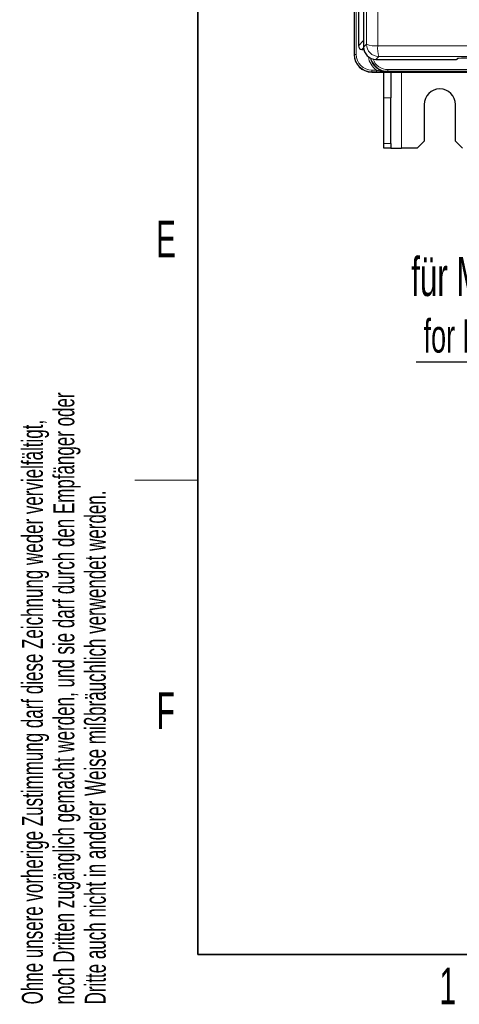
# Model space of a CAD drawing. Header units: millimetres. Extents: x 5 to 418, y 2 to 292.
# Tile 1 of 49: x 9 to 51, y 7 to 101. Entities that reach past the tile are written whole.
import ezdxf

# ---------------------------------------------------------------- set-up
doc = ezdxf.new("R2010")
doc.units = ezdxf.units.MM
doc.layers.add('SLD-0', color=7, linetype='Continuous')
doc.styles.add('SLDTEXTSTYLE0', font='TXT', dxfattribs={"width": 0.605})

# ---------------------------------------------------------------- blocks, each defined once
blk = doc.blocks.new('SW_NOTE_0')
at = {"layer": 'SLD-0', "color": 0}
blk.add_line((-25.073, 0), (0, 0), dxfattribs=at)
at = {"layer": 'SLD-0', "color": 0, "attachment_point": 1, "style": 'SLDTEXTSTYLE0'}
for s, insert, char_height in [('für M8 (4x)', (-25.561, 9.985), 3.70417), ('for M8 (4x)', (-24.371, 4.057), 3.175)]:
    blk.add_mtext(s, dxfattribs=dict(at, insert=insert, char_height=char_height))

msp = doc.modelspace()

# ---------------------------------------------------------------- linework, layer by layer
at = {"color": 7, "linetype": 'Continuous', "lineweight": 25}
for p, q in [((40.9245, 254.5154), (40.9245, 97.8485)), ((41.3347, 254.1811), (41.3347, 98.6681)), ((41.8236, 111.1322), (41.8236, 98.5546)), ((41.6553, 98.335), (41.6666, 98.3348)), ((41.6664, 98.3348), (41.722, 98.3348)), ((41.7245, 98.3252), (41.8463, 98.3252)), ((42.99, 97.3881), (50.6923, 97.3881)), ((50.7399, 97.4081), (50.8143, 97.4839)), ((42.5909, 96.1821), (67.7759, 96.1821)), ((43.7578, 93.7266), (43.7578, 96.1821)), ((44.4245, 96.1821), (44.4245, 93.7266)), ((43.7578, 89.362), (43.7578, 93.7266)), ((44.4245, 89.362), (44.4245, 93.7266)), ((47.5912, 93.0821), (47.5912, 89.5821)), ((50.5912, 89.5821), (50.5912, 93.0821)), ((43.7578, 88.9154), (43.7578, 89.362)), ((44.4245, 89.362), (44.4245, 88.9154)), ((46.9245, 88.9154), (47.5912, 89.5821)), ((50.5912, 89.5821), (51.2578, 88.9154)), ((44.4245, 88.9154), (43.7578, 88.9154)), ((44.4245, 88.9154), (45.4245, 88.9154)), ((46.9245, 88.9154), (45.4245, 88.9154))]:
    msp.add_line(p, q, dxfattribs=at)
at = {"color": 7, "linetype": 'Continuous', "lineweight": 18}
for p, q in [((40.9449, 97.8689), (40.9449, 254.5154)), ((41.1116, 254.5154), (41.1116, 97.8689)), ((41.8131, 99.1807), (41.8131, 111.4242)), ((41.3347, 98.6681), (41.8131, 99.1807)), ((41.8131, 99.1807), (41.8236, 99.1807)), ((41.8236, 98.5546), (42.101, 98.833)), ((40.9245, 97.8485), (40.9449, 97.8689)), ((41.1116, 97.8689), (40.9449, 97.8689)), ((41.6666, 98.3348), (41.668, 98.3348)), ((41.8247, 98.5028), (41.668, 98.3348)), ((41.668, 98.3348), (41.7245, 98.3348)), ((41.7245, 98.3348), (41.7245, 98.3252)), ((43.2675, 97.6665), (42.99, 97.3881)), ((50.6923, 97.3881), (50.7817, 97.4793)), ((42.6113, 96.2025), (42.5909, 96.1821)), ((42.6113, 96.3691), (43.048, 96.3691)), ((42.6113, 96.3691), (42.6113, 96.2025)), ((43.048, 96.2025), (42.6113, 96.2025)), ((43.048, 96.3691), (43.048, 96.2025)), ((44.1346, 96.249), (44.0938, 96.2082)), ((44.1346, 96.4157), (64.0145, 96.4157)), ((44.1346, 96.249), (44.1346, 96.4157)), ((66.6056, 96.249), (44.1346, 96.249)), ((45.4245, 88.9154), (45.4245, 96.1821)), ((44.4245, 93.7266), (43.7578, 93.7266)), ((43.7578, 89.362), (44.4245, 89.362))]:
    msp.add_line(p, q, dxfattribs=at)
at = {"color": 7, "linetype": 'Continuous', "lineweight": 18, "flags": 128}
msp.add_lwpolyline([(50.8039, 97.483), (50.7947, 97.4805), (50.7817, 97.4793)], dxfattribs=at)
at = {"color": 7, "linetype": 'Continuous', "lineweight": 18}
for centre, radius, start, end in [((42.9326, 100.8315), 2.1646, 247.406803, 276.158659), ((43.2679, 98.8334), 1.1669, 180.02122, 269.978844), ((46.0783, 98.463), 2.9214, 175.752431, 195.820881), ((50.6924, 97.4547), 0.0666, 269.979782, 315.565985)]:
    msp.add_arc(centre, radius, start, end, dxfattribs=at)
at = {"color": 7, "linetype": 'Continuous', "lineweight": 25}
for centre, radius, start, end in [((41.7245, 98.3919), 0.0667, 238.892168, 270.000349), ((50.6923, 97.4547), 0.0667, 270, 315.567384), ((49.0912, 93.0821), 1.5, 0, 180)]:
    msp.add_arc(centre, radius, start, end, dxfattribs=at)
for centre, major_axis, ratio, start_param, end_param in [((41.6681, 98.6682), (0.2275, 0.2438), 0.9997931, 2.3217791, 3.8542987), ((42.5914, 97.849), (-1.1789, -1.1789), 0.9996955, 5.4979394, 7.0684312), ((42.9904, 98.5549), (0.8237, 0.8266), 0.9997203, 2.3545996, 3.9250802), ((52.0149, 97.4789), (1.2333, 0), 0.0178042, 1.5707963, 3.1241394)]:
    msp.add_ellipse(centre, major_axis=major_axis, ratio=ratio, start_param=start_param, end_param=end_param, dxfattribs=at)
at = {"color": 7, "linetype": 'Continuous', "lineweight": 18}
for centre, major_axis, ratio, start_param, end_param in [((42.1464, 99.1808), (0.2275, 0.2438), 0.9997931, 2.3217791, 2.5734087), ((42.6118, 97.8693), (1.1788, 1.1788), 0.9997563, 2.3563468, 3.9268385), ((42.6118, 97.8693), (-1.061, -1.061), 0.9996955, 5.4979394, 7.0684312), ((44.0943, 97.8752), (-1.2968, -1.2968), 0.9996955, 5.6309579, 6.4614172), ((44.0943, 97.8752), (1.1789, 1.1789), 0.9996346, 2.5757926, 3.9268385), ((44.1351, 97.9159), (1.1788, 1.1788), 0.9997563, 2.617625, 3.9268385), ((44.1351, 97.9159), (-1.061, -1.061), 0.9996955, 5.8345152, 7.0684312)]:
    msp.add_ellipse(centre, major_axis=major_axis, ratio=ratio, start_param=start_param, end_param=end_param, dxfattribs=at)
for points, knots in [([(42.101, 98.833), (42.1146, 104.8347), (42.1385, 115.3583), (42.1667, 130.4445), (42.1889, 144.0634), (42.2075, 157.6994), (42.2224, 171.3155), (42.234, 184.912), (42.2387, 193.9612), (42.2411, 198.4863)], [0, 0, 0, 0, 0.1814894, 0.3182338, 0.4550076, 0.5917105, 0.7284428, 0.864207, 1, 1, 1, 1]), ([(43.3045, 198.3585), (43.3022, 193.8447), (43.2974, 184.8169), (43.2859, 171.2369), (43.271, 157.6196), (43.2525, 143.9672), (43.2304, 130.3308), (43.2023, 115.2258), (43.1784, 104.6885), (43.1649, 98.6794)], [0, 0, 0, 0, 0.1354201, 0.2708403, 0.4076924, 0.5445446, 0.6814383, 0.818332, 1, 1, 1, 1]), ([(43.1649, 98.6794), (47.0912, 98.6847), (53.2972, 98.6933), (61.8034, 98.6994), (68.6628, 98.7021), (75.5252, 98.7024), (82.3854, 98.7002), (89.2426, 98.6955), (93.8091, 98.6908), (96.0912, 98.688), (96.0912, 98.688)], [0, 0, 0, 0, 0.2229873, 0.3524611, 0.4819898, 0.6114636, 0.7409922, 0.8704683, 0.9999996, 1, 1, 1, 1]), ([(96.0102, 97.6754), (93.7361, 97.678), (89.1869, 97.6832), (82.3539, 97.6878), (75.5166, 97.6901), (68.679, 97.6898), (61.8421, 97.6871), (55.3274, 97.6821), (49.1342, 97.6753), (45.2233, 97.6694), (43.2675, 97.6665)], [0, 0, 0, 0, 0.1294738, 0.2590031, 0.3884768, 0.5180054, 0.6474791, 0.7770077, 0.8884862, 1, 1, 1, 1]), ([(43.048, 96.3691), (43.1848, 96.3333), (43.4542, 96.2626), (43.796, 96.2165), (44.0067, 96.2082), (44.0846, 96.2082), (44.0922, 96.2082), (44.0938, 96.2082)], [0, 0, 0, 0, 0.3948771, 0.7777329, 0.9782923, 0.995594, 1, 1, 1, 1]), ([(44.0938, 96.2082), (44.0924, 96.2082), (44.0221, 96.2076), (43.8273, 96.206), (43.4895, 96.2034), (43.2002, 96.2028), (43.048, 96.2025)], [0, 0, 0, 0, 0.0040561, 0.2115187, 0.5851182, 1, 1, 1, 1])]:
    msp.add_open_spline(points, degree=3, knots=knots, dxfattribs=at)
at = {"layer": 'SLD-0', "lineweight": 35}
for p, q in [((26, 282.5), (26, 12)), ((26, 12), (408, 12))]:
    msp.add_line(p, q, dxfattribs=at)
at = {"layer": 'SLD-0', "lineweight": 18}
msp.add_line((20, 57.25), (26, 57.25), dxfattribs=at)

# ---------------------------------------------------------------- block references
at = {"layer": 'SLD-0', "color": 7}
msp.add_blockref('SW_NOTE_0', (71.9123, 68.5349), dxfattribs=at)

# ---------------------------------------------------------------- texts
at = {"layer": 'SLD-0', "char_height": 2, "attachment_point": 1, "rotation": 90, "style": 'SLDTEXTSTYLE0'}
for s, insert in [('noch Dritten zugänglich gemacht werden, und sie darf durch den Empfänger oder', (12.2299, 7.2381)), ('Ohne unsere vorherige Zustimmung darf diese Zeichnung weder vervielfältigt,', (9.2299, 7.2381)), ('Dritte auch nicht in anderer Weise mißbräuchlich verwendet werden.', (15.2299, 7.2381))]:
    msp.add_mtext(s, dxfattribs=dict(at, insert=insert))
at = {"layer": 'SLD-0', "char_height": 3.5, "attachment_point": 2, "style": 'SLDTEXTSTYLE0'}
for s, insert in [('E', (22.9816, 82.0011)), ('F', (22.9536, 37.0011)), ('1', (49.8527, 10.743))]:
    msp.add_mtext(s, dxfattribs=dict(at, insert=insert))

doc.saveas('drawing.dxf')
